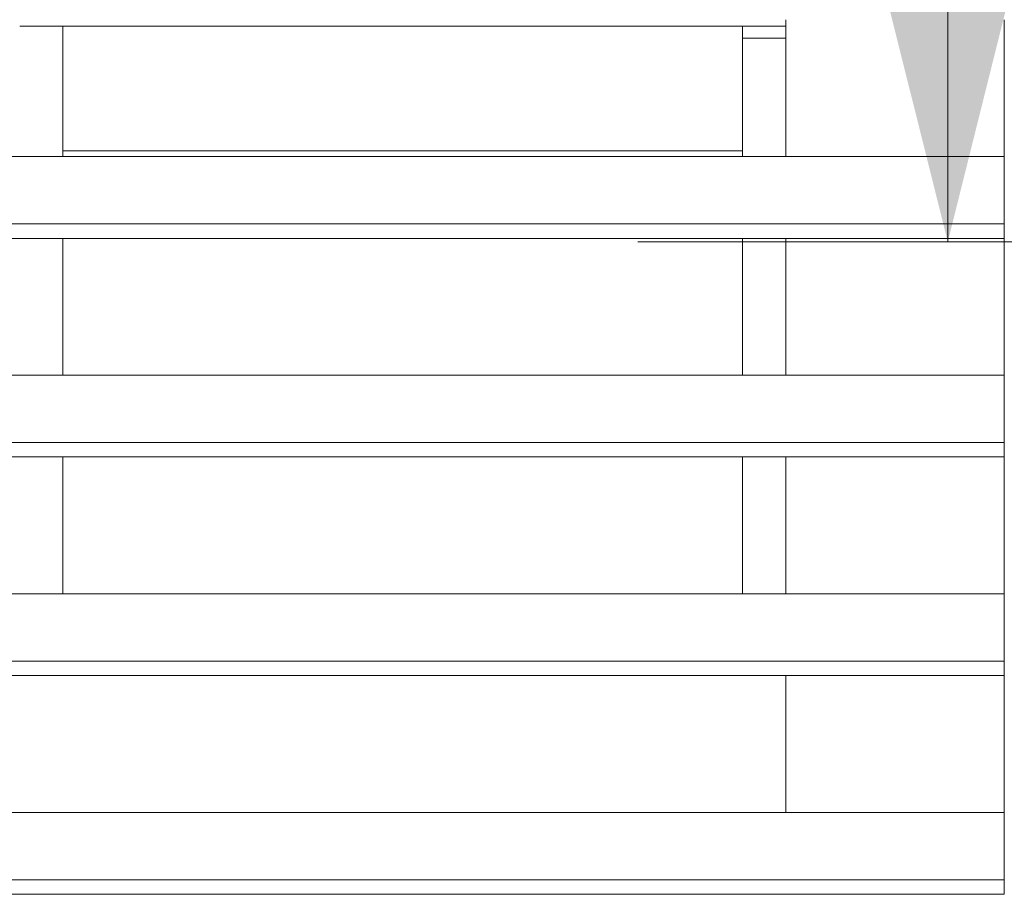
# Model space of a CAD drawing. Header units: millimetres. Extents: x 53746 to 116821, y -810352 to -765802.
# Tile 125 of 256: x 70694 to 70980, y -773252 to -772998. Entities that reach past the tile are written whole.
import ezdxf
from ezdxf.enums import TextEntityAlignment as Align

# ---------------------------------------------------------------- set-up
doc = ezdxf.new("R2010")
doc.units = ezdxf.units.MM
doc.header["$MEASUREMENT"] = 0
doc.layers.add('Main Cradle Rails', color=7, linetype='Continuous', lineweight=0)
doc.layers.add('Side Cradle Tower', color=7, linetype='Continuous', lineweight=0)
doc.styles.add('Style-ENGINEERING', font='ENGINEERING.shx')
doc.styles.add('Style-ENGINEERING_0', font='ENGINEERING.shx')
doc.dimstyles.new('MetricMM', dxfattribs={"dimtxt": 3, "dimasz": 3, "dimexe": 1.5, "dimexo": 1.5, "dimgap": 1.5, "dimtad": 1, "dimdec": 0, "dimzin": 7, "dimtxsty": 'Style-ENGINEERING_0', "dimcen": 0.09, "dimclrd": 1, "dimclre": 1, "dimclrt": 7, "dimadec": 0, "dimazin": 3, "dimtfac": 1, "dimtdec": 0, "dimtofl": 0, "dimtmove": 0, "dimatfit": 3, "dimfxl": 1, "dimtzin": 7, "dimlwd": -1, "dimlwe": 0, "dimarcsym": 0})

# ---------------------------------------------------------------- blocks, each defined once
blk = doc.blocks.new('*D96')
at = {"color": 1, "linetype": 'Continuous', "lineweight": 0, "transparency": 16777216}
for p, q in [((-13131.64, 16815.24), (-14409.88, 16815.24)), ((-13671.64, 15014.7), (-14409.88, 15014.7))]:
    blk.add_line(p, q, dxfattribs=at)
at = {"color": 1, "linetype": 'Continuous', "transparency": 16777216}
blk.add_line((-14319.88, 16815.24), (-14319.88, 15014.7), dxfattribs=at)
at = {"color": 1, "linetype": 'Continuous', "lineweight": 0, "transparency": 16777216, "extrusion": (0, 0, -1)}
blk.add_solid([(14394.88, 16515.24), (14319.88, 16815.24), (14244.88, 16515.24)], dxfattribs=at)
at = {"color": 1, "linetype": 'Continuous', "lineweight": 0, "transparency": 16777216}
blk.add_solid([(-14244.88, 15314.7), (-14319.88, 15014.7), (-14394.88, 15314.7)], dxfattribs=at)
at = {"layer": 'Defpoints', "color": 7, "linetype": 'Continuous', "lineweight": 0, "transparency": 16777216}
for p in [(-12981.64, 16815.24), (-14319.88, 15914.97), (-14319.88, 15014.7), (-13521.64, 15014.7)]:
    blk.add_point(p, dxfattribs=at)
at = {"color": 7, "linetype": 'Continuous', "lineweight": 0, "transparency": 16777216, "style": 'Style-ENGINEERING'}
blk.add_text('1800', height=300, rotation=90, dxfattribs=at).set_placement((-14619.88, 15424.85), align=Align.MIDDLE_LEFT)
blk = doc.blocks.new('*U57')
at = {"layer": 'Side Cradle Tower', "color": 7, "linetype": 'Continuous', "lineweight": 0}
for p, q in [((-14589.49, 15077.42), (-14366.96, 15077.42)), ((-14576.94, 15077.42), (-14576.94, 15041.13)), ((-14379.52, 15077.42), (-14379.52, 15073.92)), ((-14366.96, 15039.52), (-14366.96, 15079.28)), ((-14303.46, 15079.28), (-14303.46, 15039.52)), ((-14379.52, 15073.92), (-14366.96, 15073.92)), ((-14379.52, 15041.13), (-14379.52, 15073.92)), ((-14303.46, 15068.92), (-14303.46, 15056.88)), ((-14366.96, 15055.91), (-14366.96, 15055.91)), ((-14576.94, 15041.13), (-14379.52, 15041.13)), ((-14576.94, 15039.52), (-14576.94, 15041.13)), ((-14576.94, 15041.13), (-14576.94, 15041.13)), ((-14379.52, 15041.13), (-14379.52, 15039.52)), ((-14379.52, 15041.13), (-14379.52, 15041.13)), ((-14653.05, 15039.52), (-14303.46, 15039.52)), ((-14653.05, 15019.98), (-14303.46, 15019.98)), ((-14303.46, 15015.74), (-14303.46, 15019.98)), ((-14653.05, 15015.74), (-14303.46, 15015.74)), ((-14576.94, 14975.98), (-14576.94, 15015.74)), ((-14379.52, 15015.74), (-14379.52, 14975.98)), ((-14366.96, 14975.98), (-14366.96, 15015.74)), ((-14303.46, 15015.74), (-14303.46, 14975.98)), ((-14366.96, 15001.62), (-14366.96, 15001.63)), ((-14653.05, 14975.98), (-14303.46, 14975.98)), ((-14653.05, 14956.43), (-14303.46, 14956.43)), ((-14303.46, 14952.2), (-14303.46, 14956.43)), ((-14653.05, 14952.2), (-14303.46, 14952.2)), ((-14576.94, 14912.43), (-14576.94, 14952.2)), ((-14379.52, 14952.2), (-14379.52, 14912.43)), ((-14366.96, 14912.43), (-14366.96, 14952.2)), ((-14303.46, 14952.2), (-14303.46, 14912.43)), ((-14653.05, 14912.43), (-14303.46, 14912.43)), ((-14653.05, 14892.89), (-14303.46, 14892.89)), ((-14303.46, 14888.65), (-14303.46, 14892.89)), ((-14653.05, 14888.65), (-14303.46, 14888.65)), ((-14366.96, 14848.89), (-14366.96, 14888.65)), ((-14303.46, 14888.65), (-14303.46, 14848.89)), ((-14653.05, 14848.89), (-14303.46, 14848.89)), ((-14653.05, 14829.34), (-14303.46, 14829.34)), ((-14303.46, 14825.11), (-14303.46, 14829.34)), ((-14653.05, 14825.11), (-14303.46, 14825.11))]:
    blk.add_line(p, q, dxfattribs=at)
at = {"layer": 'Side Cradle Tower', "color": 7, "linetype": 'Continuous', "lineweight": 0, "flags": 128}
for points in [[(-14303.46, 15019.98), (-14303.46, 15039.52), (-14303.46, 15039.52)], [(-14303.46, 14956.43), (-14303.46, 14975.98), (-14303.46, 14975.98)], [(-14303.46, 14892.89), (-14303.46, 14912.43), (-14303.46, 14912.43)], [(-14303.46, 14829.34), (-14303.46, 14848.89), (-14303.46, 14848.89)]]:
    blk.add_lwpolyline(points, dxfattribs=at)
at = {"color": 1, "linetype": 'Continuous'}
dim = blk.add_linear_dim(base=(-14319.88, 15014.7), p1=(-12981.64, 16815.24), p2=(-13521.64, 15014.7), angle=270, text='\\FSTANDARD;1800', dimstyle='MetricMM', override={"dimtxt": 300, "dimasz": 300, "dimexe": 90, "dimexo": 150, "dimgap": 150}, dxfattribs=at)
dim.commit()
dim.dimension.update_dxf_attribs({"geometry": '*D96', "text_midpoint": (-14319.88, 15914.97)})

msp = doc.modelspace()

# ---------------------------------------------------------------- block references
at = {"layer": 'Main Cradle Rails', "color": 7, "linetype": 'Continuous', "lineweight": 0}
msp.add_blockref('*U57', (85283.05, -788076.95), dxfattribs=at)

doc.saveas('drawing.dxf')
